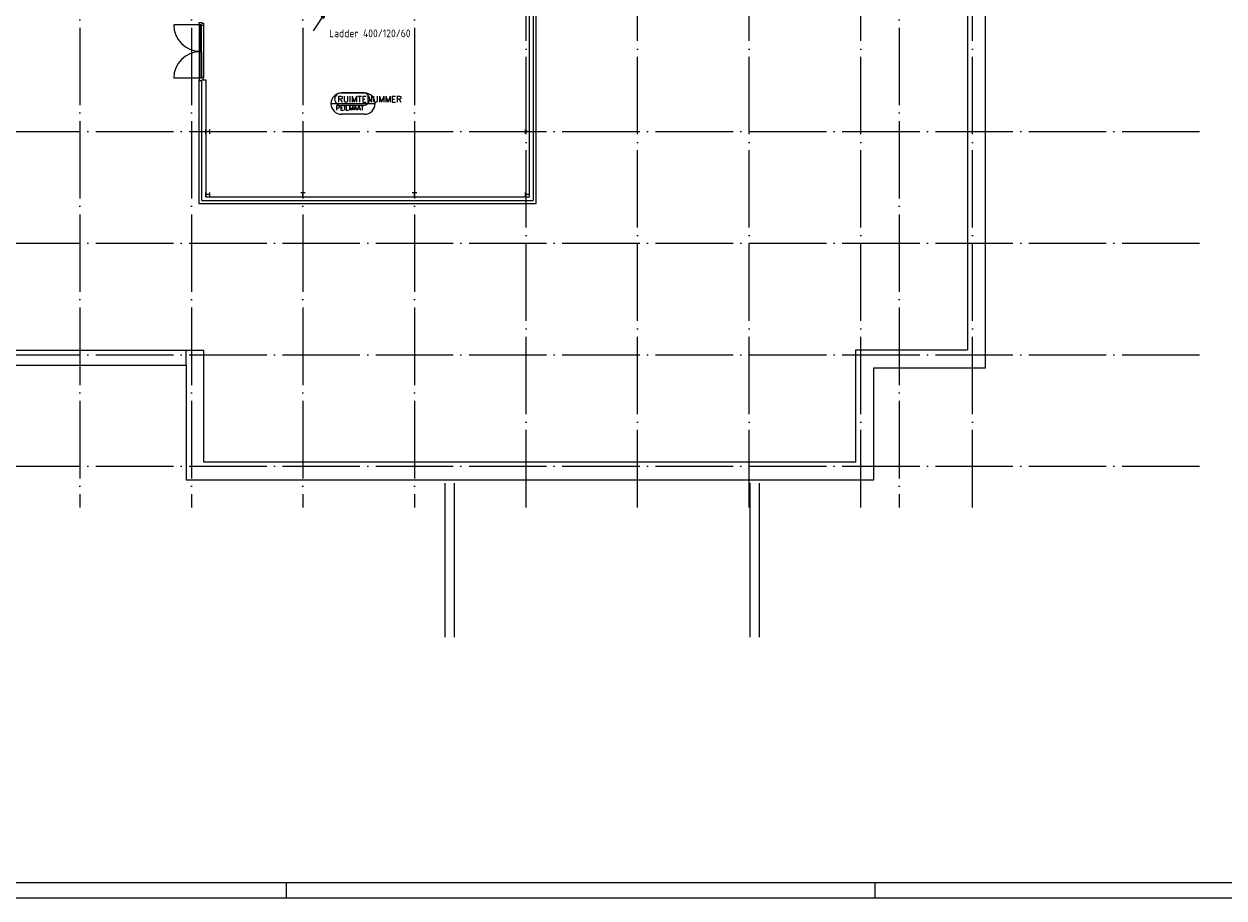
# Model space of a CAD drawing. Extents: x 0 to 1189, y 0 to 841.
# Tile 13 of 24: x 534 to 922, y 5 to 287. Entities that reach past the tile are written whole.
import ezdxf

# ---------------------------------------------------------------- set-up
doc = ezdxf.new("R2010")
doc.units = 0
doc.header["$MEASUREMENT"] = 0
doc.linetypes.add('B0304', pattern=[6, 5, -0.5, 0, -0.5])
doc.linetypes.add('E0001', pattern=[1, 1, 0])
doc.layers.get('0').update_dxf_attribs({"linetype": 'CONTINUOUS'})
for name, color, linetype in [('AB$1A---_ATTRIB', 8, 'CONTINUOUS'), ('AL$1A---_ALGEMEEN', 8, 'CONTINUOUS'), ('EL63----_LICHTINST', 2, 'CONTINUOUS'), ('ET6130--_KANALISATIE', 7, 'CONTINUOUS'), ('STRAMIEN', 1, 'CONTINUOUS')]:
    doc.layers.add(name, color=color, linetype=linetype)
doc.styles.add('ROMANS', font='romans.shx', dxfattribs={"height": 300})
doc.styles.get("Standard").update_dxf_attribs({"font": 'ISO'})

# ---------------------------------------------------------------- blocks, each defined once
blk = doc.blocks.new('ESK1201A')
at = {"color": 0, "linetype": 'Continuous'}
blk.add_line((-4, -6), (0, 0), dxfattribs=at)
at = {"color": 0}
for points in [[(0, 0), (-1.53, -1.39), (-0.69, -1.94), (0, 0)], [(-1.11, -1.66), (-1.11, -1.66)]]:
    blk.add_lwpolyline(points, dxfattribs=at)
for points in [[(-0.23, -0.34), (-1.36, -1.37), (-0.74, -1.79)], [(-0.46, -0.69), (-1.2, -1.36), (-0.8, -1.63)], [(-0.69, -1.03), (-1.04, -1.35), (-0.85, -1.48)]]:
    blk.add_lwpolyline(points, close=True, dxfattribs=at)
for radius in [0.5, 0.4, 0.3, 0.2, 0.1]:
    blk.add_circle((0, 0), radius, dxfattribs=at)
at = {"flags": 1}
blk.add_attdef('LD', (4, 0), '', height=1.8, dxfattribs=at)

msp = doc.modelspace()

# ---------------------------------------------------------------- linework, layer by layer
at = {"color": 6}
msp.add_line((25, 10), (1179, 10), dxfattribs=at)
at = {"color": 4}
for p, q in [((619, 5), (619, 10)), ((809, 5), (809, 10)), ((20, 5), (1184, 5))]:
    msp.add_line(p, q, dxfattribs=at)
at = {"layer": 'AL$1A---_ALGEMEEN', "ltscale": 2}
for p, q in [((697.44, 231.28), (697.44, 502.28)), ((698.68, 502.28), (698.68, 230.04)), ((699.63, 229.09), (699.63, 499.93)), ((844.54, 176.08), (844.54, 328.67)), ((838.79, 322.92), (838.79, 181.83)), ((591.16, 286.71), (582.66, 286.71)), ((590.91, 286.73), (590.91, 269.52)), ((592.3, 286.56), (592.3, 269.69)), ((591.16, 269.54), (582.66, 269.54)), ((590.8, 268.99), (590.8, 229.09)), ((591.75, 268.99), (592.99, 268.99)), ((591.75, 230.04), (591.75, 268.99)), ((592.99, 268.99), (592.99, 231.28)), ((590.8, 229.09), (699.63, 229.09)), ((591.75, 230.04), (698.68, 230.04)), ((592.99, 231.28), (697.44, 231.28)), ((592.37, 181.64), (85.7, 181.64)), ((586.63, 176.89), (586.63, 181.64)), ((592.37, 145.64), (592.37, 181.64)), ((802.79, 181.83), (838.79, 181.83)), ((802.79, 145.64), (802.79, 181.83)), ((138.51, 176.89), (586.63, 176.89)), ((586.63, 176.89), (586.62, 139.89)), ((808.54, 176.08), (844.54, 176.08)), ((808.54, 139.89), (808.54, 176.08)), ((802.79, 145.64), (592.37, 145.64)), ((586.62, 139.89), (808.54, 139.89)), ((670.1, 138.89), (670.1, 89.19)), ((673.1, 138.89), (673.1, 89.19)), ((768.5, 138.89), (768.5, 89.19)), ((771.5, 138.89), (771.5, 89.19))]:
    msp.add_line(p, q, dxfattribs=at)
at = {"layer": 'AL$1A---_ALGEMEEN', "linetype": 'ByBlock'}
for p, q in [((643.91, 264.68), (636.52, 264.68)), ((644.21, 264.74), (636.81, 264.74)), ((633.38, 261.31), (647.64, 261.31)), ((643.92, 260.69), (636.52, 260.69)), ((644.21, 257.87), (636.81, 257.87))]:
    msp.add_line(p, q, dxfattribs=at)
at = {"layer": 'AL$1A---_ALGEMEEN', "ltscale": 2}
for points in [[(591.75, 287.46), (591.75, 287.26), (592.3, 287.26), (592.3, 286.56), (591.58, 286.56), (591.58, 286.73), (590.91, 286.73), (590.91, 287.46)], [(591.56, 286.71), (591.16, 286.71), (591.16, 278.21), (591.56, 278.21)], [(591.56, 269.54), (591.16, 269.54), (591.16, 278.04), (591.56, 278.04)], [(591.75, 268.79), (591.75, 268.99), (592.3, 268.99), (592.3, 269.69), (591.58, 269.69), (591.58, 269.52), (590.91, 269.52), (590.91, 268.79)]]:
    msp.add_lwpolyline(points, close=True, dxfattribs=at)
at = {"layer": 'AL$1A---_ALGEMEEN', "linetype": 'ByBlock', "ltscale": 2}
for points in [[(592.99, 251.58), (592.99, 252.98)], [(594.32, 252.28), (592.99, 252.28)], [(594.32, 251.58), (594.32, 252.98)], [(696.11, 251.58), (696.11, 252.98)], [(697.44, 252.28), (696.11, 252.28)], [(697.44, 251.58), (697.44, 252.98)], [(592.99, 231.28), (592.99, 232.68)], [(594.32, 231.28), (594.32, 232.68)], [(623.64, 232.61), (625.04, 232.61)], [(624.34, 231.28), (624.34, 232.61)], [(659.64, 232.61), (661.04, 232.61)], [(660.34, 231.28), (660.34, 232.61)], [(696.11, 231.28), (696.11, 232.68)], [(697.44, 231.28), (697.44, 232.68)], [(594.32, 231.98), (592.99, 231.98)], [(623.64, 231.28), (625.04, 231.28)], [(659.64, 231.28), (661.04, 231.28)], [(697.44, 231.98), (696.11, 231.98)]]:
    msp.add_lwpolyline(points, dxfattribs=at)
at = {"layer": 'AL$1A---_ALGEMEEN', "ltscale": 2}
for centre, start, end in [((591.16, 286.71), 180, 270), ((591.16, 269.54), 90, 180)]:
    msp.add_arc(centre, 8.5, start, end, dxfattribs=at)
at = {"layer": 'AL$1A---_ALGEMEEN', "linetype": 'ByBlock'}
for centre, radius, start, end in [((636.81, 261.31), 3.43, 90, 270), ((636.52, 262.7), 1.98, 90, 270), ((643.91, 262.7), 1.98, 270, 90), ((644.21, 261.31), 3.43, 270, 90)]:
    msp.add_arc(centre, radius, start, end, dxfattribs=at)
at = {"layer": 'STRAMIEN', "color": 8, "linetype": 'B0304', "ltscale": 5}
for p, q in [((552.34, 737.28), (552.34, 131.01)), ((588.34, 737.28), (588.34, 131.01)), ((624.34, 737.28), (624.34, 131.01)), ((660.34, 737.28), (660.34, 131.01)), ((696.34, 131.01), (696.34, 737.28)), ((732.34, 131.01), (732.34, 737.28)), ((768.34, 131.01), (768.34, 737.28)), ((804.34, 131.01), (804.34, 737.38)), ((816.74, 737.28), (816.74, 131.01)), ((840.34, 131.01), (840.34, 737.38)), ((45.84, 252.28), (914.99, 252.28)), ((45.84, 216.28), (914.99, 216.28)), ((45.84, 180.28), (914.99, 180.28)), ((45.84, 144.28), (914.99, 144.28))]:
    msp.add_line(p, q, dxfattribs=at)

# ---------------------------------------------------------------- block references
at = {"layer": 'EL63----_LICHTINST', "linetype": 'E0001'}
msp.add_blockref('ESK1201A', (631.78, 290.84), dxfattribs=at)

# ---------------------------------------------------------------- texts
at = {"layer": 'AB$1A---_ATTRIB', "linetype": 'Continuous', "style": 'ROMANS'}
for tag, p, height in [('RUIMTENUMMER', (635.49, 261.74), 2), ('PEILMAAT', (634.94, 259.16), 1.5)]:
    msp.add_attdef(tag, p, '', height=height, dxfattribs=at)
at = {"layer": 'ET6130--_KANALISATIE', "color": 2, "linetype": 'E0001'}
msp.add_text('Ladder 400/120/60', height=2.5, dxfattribs=at).set_placement((632.81, 282.73))

doc.saveas('drawing.dxf')
